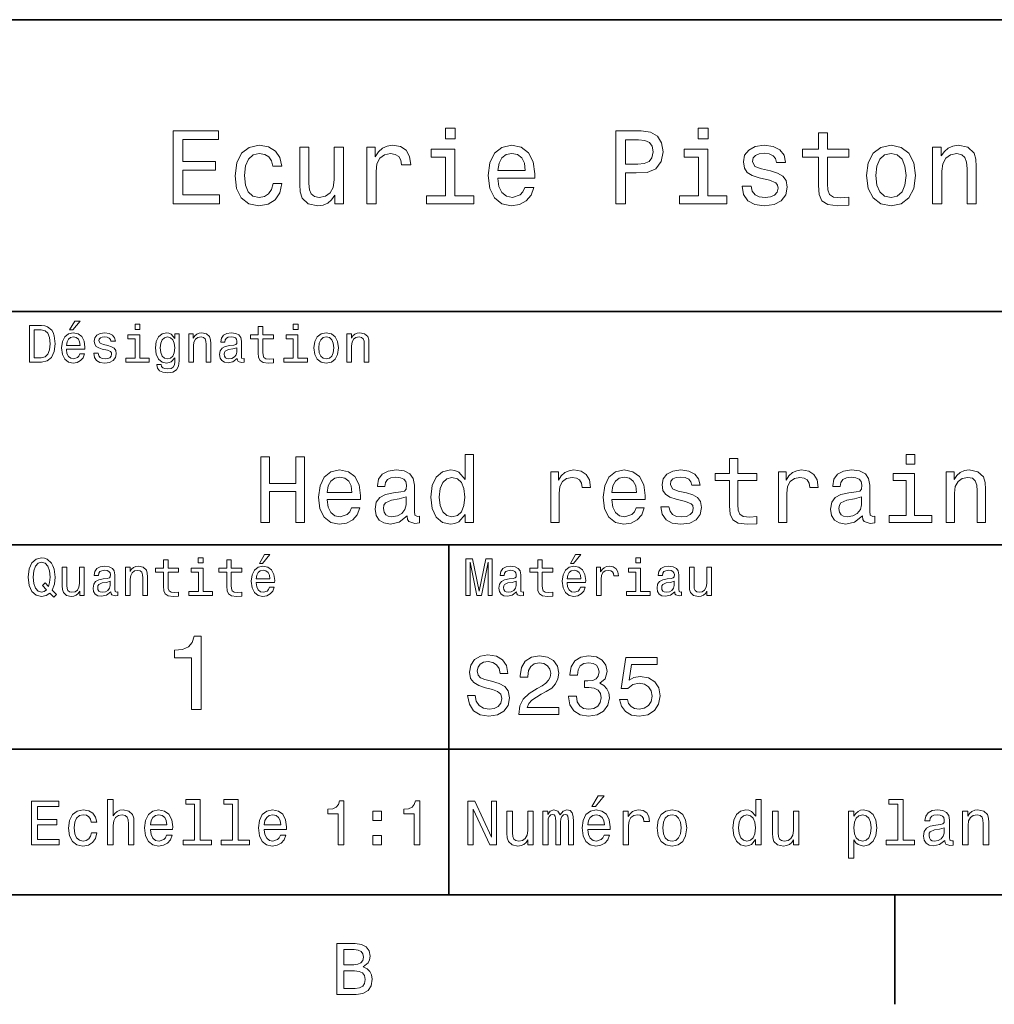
# Model space of a CAD drawing. Extents: x 0 to 594, y 0 to 420.
# Tile 6 of 9: x 460 to 526, y 2 to 70. Entities that reach past the tile are written whole.
import ezdxf

# ---------------------------------------------------------------- set-up
doc = ezdxf.new("R2010")
doc.units = 0

msp = doc.modelspace()

# ---------------------------------------------------------------- linework, layer by layer
at = {"color": 7, "lineweight": 35}
for p, q in [((394, 70), (584, 70)), ((459, 50), (584, 50)), ((459, 34), (584, 34)), ((459, 20), (584, 20)), ((10, 10), (584, 10)), ((394, 10), (584, 10))]:
    msp.add_line(p, q, dxfattribs=at)
at = {"color": 7, "lineweight": 35, "ltscale": 0.35}
msp.add_line((489, 20), (489, 34), dxfattribs=at)
at = {"color": 7, "lineweight": 35, "ltscale": 0.25}
msp.add_line((489, 10), (489, 20), dxfattribs=at)
at = {"color": 7, "lineweight": 35, "ltscale": 0.1875}
msp.add_line((519.599976, 10), (519.599976, 2.5), dxfattribs=at)
at = {"color": 7, "lineweight": 13}
for points in [[(470.109497, 57.381123), (473.279541, 57.381123), (473.279541, 57.986309), (470.772339, 57.986309), (470.772339, 59.679394), (473.005768, 59.679394), (473.005768, 60.277374), (470.772339, 60.277374), (470.772339, 61.775936), (473.221893, 61.775936), (473.221893, 62.381123), (470.109497, 62.381123)], [(489.439484, 62.554031), (488.76944, 62.554031), (488.76944, 61.833572), (489.439484, 61.833572)], [(500.462524, 57.381123), (501.125366, 57.381123), (501.125366, 59.492073), (501.860229, 59.492073), (502.602295, 59.528095), (503.193085, 59.780258), (503.574921, 60.270172), (503.70462, 60.940201), (503.60376, 61.559795), (503.315552, 62.013687), (502.840057, 62.287464), (502.19165, 62.381123), (500.462524, 62.381123)], [(506.788177, 62.554031), (506.118164, 62.554031), (506.118164, 61.833572), (506.788177, 61.833572)], [(514.353027, 60.579971), (514.353027, 58.64193), (514.39624, 58.015129), (514.597961, 57.582851), (515.001465, 57.330688), (515.685852, 57.244236), (516.435181, 57.280258), (516.435181, 57.827808), (515.887634, 57.78458), (515.390503, 57.842216), (515.123901, 58.022331), (515.008667, 58.324928), (514.987061, 58.75), (514.987061, 60.579971), (516.435181, 60.579971), (516.435181, 61.120316), (514.987061, 61.120316), (514.987061, 62.251438), (514.353027, 62.251438), (514.353027, 61.120316), (513.257935, 61.120316), (513.257935, 60.579971)], [(502.011536, 61.76873), (502.443787, 61.725502), (502.760803, 61.588615), (502.94812, 61.336452), (503.01297, 60.940201), (502.940918, 60.522331), (502.746399, 60.270172), (502.414978, 60.140488), (501.96109, 60.104465), (501.125366, 60.104465), (501.125366, 61.76873)], [(476.932281, 59.967579), (477.559082, 59.967579), (477.429382, 60.543945), (477.119598, 60.997837), (476.636871, 61.278816), (476.010071, 61.386887), (475.318451, 61.242794), (474.792511, 60.839336), (474.46109, 60.183716), (474.345825, 59.304752), (474.453888, 58.432995), (474.778107, 57.78458), (475.289612, 57.381123), (475.988464, 57.244236), (476.608063, 57.352303), (477.09079, 57.6549), (477.42218, 58.130402), (477.566284, 58.764408), (476.96109, 58.764408), (476.853027, 58.36095), (476.651306, 58.058357), (476.363098, 57.871037), (476.010071, 57.8134), (475.570618, 57.907059), (475.253601, 58.195244), (475.059082, 58.663544), (474.994232, 59.326366), (475.059082, 59.974781), (475.260803, 60.443081), (475.585022, 60.731266), (476.010071, 60.83213), (476.384735, 60.767288), (476.66571, 60.601585), (476.853027, 60.327808)], [(481.788177, 61.25), (481.154175, 61.25), (481.154175, 59.016571), (481.082123, 58.497837), (480.873199, 58.123196), (480.548981, 57.892651), (480.123901, 57.820602), (479.785309, 57.878242), (479.569153, 58.051151), (479.446686, 58.346542), (479.417877, 58.764408), (479.417877, 61.25), (478.783875, 61.25), (478.783875, 58.706772), (478.805481, 58.195244), (478.942352, 57.770172), (479.360229, 57.381123), (480.030243, 57.244236), (480.390503, 57.294666), (480.700287, 57.424351), (480.966858, 57.647694), (481.182983, 57.971901), (481.182983, 57.381123), (481.788177, 57.381123)], [(483.380402, 57.381123), (484.014404, 57.381123), (484.014404, 59.592937), (484.079254, 60.12608), (484.273773, 60.507923), (484.59079, 60.738472), (485.015839, 60.817722), (485.332855, 60.767288), (485.570618, 60.623199), (485.714691, 60.378242), (485.765137, 60.046829), (486.406342, 60.046829), (486.319885, 60.630402), (486.082123, 61.048271), (485.685883, 61.30043), (485.145538, 61.386887), (484.778107, 61.32925), (484.46109, 61.185158), (484.180115, 60.940201), (483.956757, 60.608788), (483.956757, 61.25), (483.380402, 61.25)], [(489.417877, 57.914265), (489.417877, 61.120316), (487.789612, 61.120316), (487.789612, 60.579971), (488.783875, 60.579971), (488.783875, 57.914265), (487.48703, 57.914265), (487.48703, 57.381123), (490.729095, 57.381123), (490.729095, 57.914265)], [(492.371765, 59.131844), (494.907776, 59.131844), (494.914978, 59.427231), (494.799713, 60.255764), (494.482697, 60.875359), (493.978394, 61.25), (493.30835, 61.386887), (492.65274, 61.242794), (492.148407, 60.839336), (491.824219, 60.183716), (491.708923, 59.319164), (491.816986, 58.432995), (492.141205, 57.78458), (492.638336, 57.381123), (493.286743, 57.244236), (493.848694, 57.337894), (494.309784, 57.582851), (494.648407, 57.971901), (494.842926, 58.490631), (494.216125, 58.490631), (494.086456, 58.20245), (493.899139, 57.986309), (493.365997, 57.8134), (492.955322, 57.892651), (492.645538, 58.14481), (492.443787, 58.555473), (492.371765, 59.110229)], [(492.371765, 59.664986), (492.451019, 60.162102), (492.645538, 60.529537), (492.940918, 60.75288), (493.329956, 60.83213), (493.711823, 60.75288), (494.007202, 60.529537), (494.187317, 60.162102), (494.252167, 59.664986)], [(506.766571, 57.914265), (506.766571, 61.120316), (505.138336, 61.120316), (505.138336, 60.579971), (506.132568, 60.579971), (506.132568, 57.914265), (504.835724, 57.914265), (504.835724, 57.381123), (508.07782, 57.381123), (508.07782, 57.914265)], [(511.060516, 59.636166), (510.44812, 59.780258), (509.994232, 59.945965), (509.842926, 60.28458), (509.886169, 60.522331), (510.037476, 60.695244), (510.28241, 60.803314), (510.635437, 60.846542), (510.97406, 60.803314), (511.240631, 60.67363), (511.413544, 60.479107), (511.485596, 60.219738), (512.105164, 60.219738), (512.105164, 60.23415), (511.997131, 60.70245), (511.701721, 61.069885), (511.240631, 61.30043), (510.635437, 61.386887), (510.023041, 61.30043), (509.576355, 61.062679), (509.29538, 60.709652), (509.208923, 60.262966), (509.273773, 59.830688), (509.475494, 59.528095), (509.806915, 59.311958), (510.289612, 59.16066), (510.995667, 58.987751), (511.427948, 58.807636), (511.543213, 58.663544), (511.586456, 58.447407), (511.521606, 58.180836), (511.348694, 57.979107), (511.067719, 57.849422), (510.693085, 57.806194), (510.296814, 57.849422), (510.008636, 58.000721), (509.814117, 58.245674), (509.734863, 58.584293), (509.122467, 58.584293), (509.223328, 58.007923), (509.518738, 57.590057), (509.98703, 57.337894), (510.635437, 57.244236), (511.312683, 57.337894), (511.809814, 57.590057), (512.112366, 57.993515), (512.220459, 58.519451), (512.141235, 58.973343), (511.917877, 59.283138), (511.550415, 59.484871)], [(517.65271, 59.311958), (517.768005, 58.432995), (518.099426, 57.78458), (518.625366, 57.381123), (519.331421, 57.244236), (520.030273, 57.381123), (520.556213, 57.777374), (520.887634, 58.425793), (521.010071, 59.311958), (520.887634, 60.190922), (520.556213, 60.846542), (520.030273, 61.242794), (519.331421, 61.386887), (518.625366, 61.242794), (518.099426, 60.839336), (517.768005, 60.190922)], [(518.301147, 59.319164), (518.365967, 59.967579), (518.567749, 60.435879), (518.891907, 60.72406), (519.331421, 60.824928), (519.763672, 60.72406), (520.087891, 60.443081), (520.289612, 59.967579), (520.361694, 59.319164), (520.289612, 58.663544), (520.087891, 58.188038), (519.763672, 57.899853), (519.331421, 57.806194), (518.891907, 57.899853), (518.567749, 58.188038), (518.365967, 58.663544)], [(522.177246, 57.381123), (522.811218, 57.381123), (522.811218, 59.614552), (522.876099, 60.12608), (523.085022, 60.500717), (523.409241, 60.731266), (523.841492, 60.817722), (524.187317, 60.745674), (524.403442, 60.551151), (524.511536, 60.226944), (524.547546, 59.794666), (524.547546, 57.381123), (525.18158, 57.381123), (525.18158, 59.924351), (525.15271, 60.435879), (525.023071, 60.86095), (524.597961, 61.25), (523.935181, 61.386887), (523.567749, 61.336452), (523.257935, 61.199566), (522.991333, 60.969017), (522.78241, 60.659222), (522.78241, 61.25), (522.177246, 61.25)], [(463.004333, 48.728386), (463.216858, 48.728386), (463.71759, 49.340778), (463.364563, 49.340778)], [(461.080688, 49.030979), (460.248566, 49.030979), (460.248566, 46.530979), (461.080688, 46.530979), (461.473328, 46.610229), (461.765137, 46.851585), (461.945251, 47.244236), (462.010101, 47.780979), (461.952454, 48.328529), (461.880402, 48.544666), (461.779541, 48.717579), (461.487762, 48.951729), (461.296844, 49.009365)], [(461.055481, 48.731987), (461.329254, 48.677952), (461.516571, 48.512245), (461.628235, 48.216858), (461.664276, 47.780979), (461.624634, 47.359509), (461.51297, 47.064121), (461.322052, 46.887608), (461.055481, 46.829971), (460.583588, 46.829971), (460.583588, 48.731987)], [(467.824219, 49.117435), (467.489197, 49.117435), (467.489197, 48.757202), (467.824219, 48.757202)], [(475.943817, 48.130402), (475.943817, 47.161381), (475.965424, 46.84798), (476.066284, 46.631844), (476.268005, 46.505764), (476.610229, 46.462536), (476.984863, 46.480545), (476.984863, 46.754322), (476.71109, 46.732708), (476.462524, 46.761528), (476.329254, 46.851585), (476.271606, 47.00288), (476.260803, 47.215416), (476.260803, 48.130402), (476.984863, 48.130402), (476.984863, 48.400574), (476.260803, 48.400574), (476.260803, 48.966137), (475.943817, 48.966137), (475.943817, 48.400574), (475.39624, 48.400574), (475.39624, 48.130402)], [(478.667145, 49.117435), (478.332123, 49.117435), (478.332123, 48.757202), (478.667145, 48.757202)], [(462.784576, 47.406338), (464.052582, 47.406338), (464.056183, 47.554035), (463.998566, 47.9683), (463.840057, 48.278099), (463.587891, 48.465416), (463.252869, 48.533859), (462.925079, 48.461815), (462.672913, 48.260086), (462.510803, 47.932278), (462.453156, 47.5), (462.507202, 47.056915), (462.669312, 46.732708), (462.917877, 46.530979), (463.242065, 46.462536), (463.523041, 46.509365), (463.753601, 46.631844), (463.922913, 46.826366), (464.020172, 47.085735), (463.706787, 47.085735), (463.641937, 46.941643), (463.548279, 46.833572), (463.281708, 46.747116), (463.076355, 46.786743), (462.921478, 46.912823), (462.820618, 47.118156), (462.784576, 47.395531)], [(462.784576, 47.672909), (462.824219, 47.921471), (462.921478, 48.105186), (463.069153, 48.216858), (463.263702, 48.256485), (463.45462, 48.216858), (463.602295, 48.105186), (463.692352, 47.921471), (463.724792, 47.672909)], [(465.623199, 47.658501), (465.317017, 47.730545), (465.090057, 47.8134), (465.014404, 47.982708), (465.036011, 48.101585), (465.111664, 48.188038), (465.234161, 48.242073), (465.410675, 48.263687), (465.579956, 48.242073), (465.713257, 48.177231), (465.799713, 48.079971), (465.835724, 47.950287), (466.145538, 47.950287), (466.145538, 47.957493), (466.091492, 48.191643), (465.943817, 48.375359), (465.713257, 48.490635), (465.410675, 48.533859), (465.104462, 48.490635), (464.881134, 48.371758), (464.740631, 48.195244), (464.697418, 47.971901), (464.729828, 47.755764), (464.830688, 47.604465), (464.996399, 47.496399), (465.237762, 47.42075), (465.59079, 47.334293), (465.806915, 47.244236), (465.864563, 47.172188), (465.886169, 47.064121), (465.85376, 46.930836), (465.767303, 46.829971), (465.626801, 46.765129), (465.439484, 46.743515), (465.241364, 46.765129), (465.09726, 46.840778), (465, 46.963257), (464.960388, 47.132565), (464.654175, 47.132565), (464.70462, 46.844379), (464.852295, 46.635445), (465.086456, 46.509365), (465.410675, 46.462536), (465.749268, 46.509365), (465.997833, 46.635445), (466.149139, 46.837173), (466.203156, 47.100143), (466.163544, 47.327087), (466.05188, 47.481987), (465.868164, 47.582851)], [(467.813416, 46.79755), (467.813416, 48.400574), (466.999268, 48.400574), (466.999268, 48.130402), (467.496399, 48.130402), (467.496399, 46.79755), (466.847992, 46.79755), (466.847992, 46.530979), (468.469025, 46.530979), (468.469025, 46.79755)], [(470.518738, 46.617435), (470.518738, 48.465416), (470.216125, 48.465416), (470.216125, 48.152016), (469.96759, 48.4366), (469.816284, 48.508644), (469.646973, 48.533859), (469.34079, 48.461815), (469.103027, 48.260086), (468.94812, 47.935879), (468.894104, 47.5), (468.94812, 47.060516), (469.103027, 46.736309), (469.34079, 46.530979), (469.646973, 46.462536), (469.819885, 46.487751), (469.963989, 46.552593), (470.216125, 46.826366), (470.216125, 46.552593), (470.187317, 46.336456), (470.108063, 46.181557), (469.956787, 46.091499), (469.729828, 46.059078), (469.531708, 46.080692), (469.391205, 46.134727), (469.30835, 46.228386), (469.283142, 46.354465), (468.976959, 46.354465), (468.976959, 46.340057), (469.023773, 46.109509), (469.167877, 45.9366), (469.398407, 45.824928), (469.711823, 45.785301), (470.086456, 45.839336), (470.335022, 45.990635), (470.475494, 46.253601)], [(469.221893, 47.5), (469.254333, 47.820606), (469.351593, 48.058357), (469.502869, 48.198845), (469.70462, 48.249279), (469.917145, 48.198845), (470.075653, 48.058357), (470.172913, 47.820606), (470.208923, 47.5), (470.172913, 47.172188), (470.075653, 46.938038), (469.917145, 46.793949), (469.70462, 46.747116), (469.502869, 46.793949), (469.351593, 46.938038), (469.254333, 47.175793)], [(471.181549, 46.530979), (471.498566, 46.530979), (471.498566, 47.647694), (471.530975, 47.903458), (471.635437, 48.090778), (471.797546, 48.206051), (472.013702, 48.249279), (472.186584, 48.213257), (472.294678, 48.115993), (472.348694, 47.953888), (472.366699, 47.737751), (472.366699, 46.530979), (472.683716, 46.530979), (472.683716, 47.802593), (472.669312, 48.058357), (472.604462, 48.270893), (472.391937, 48.465416), (472.060516, 48.533859), (471.876801, 48.508644), (471.721893, 48.440201), (471.588623, 48.324928), (471.484161, 48.170029), (471.484161, 48.465416), (471.181549, 48.465416)], [(474.499268, 46.783142), (474.499268, 46.772335), (474.517303, 46.649857), (474.57132, 46.5634), (474.798279, 46.494957), (474.974792, 46.523773), (474.974792, 46.76873), (474.899139, 46.757923), (474.798279, 46.804756), (474.780273, 46.948845), (474.780273, 47.950287), (474.73703, 48.206051), (474.610962, 48.386166), (474.391205, 48.494236), (474.081421, 48.533859), (473.778809, 48.490635), (473.555481, 48.368156), (473.414978, 48.177231), (473.368164, 47.925072), (473.368164, 47.903458), (473.65274, 47.903458), (473.677948, 48.054756), (473.757202, 48.162823), (473.886902, 48.227665), (474.070618, 48.25288), (474.247131, 48.234871), (474.373199, 48.180836), (474.448853, 48.087173), (474.47406, 47.957493), (474.459656, 47.806194), (474.402008, 47.730545), (474.257935, 47.694523), (473.987762, 47.665707), (473.677948, 47.600864), (473.458221, 47.485592), (473.328522, 47.305473), (473.28891, 47.038906), (473.324921, 46.801151), (473.436584, 46.624638), (473.616699, 46.512966), (473.865265, 46.473343), (474.200287, 46.548992)], [(478.656342, 46.79755), (478.656342, 48.400574), (477.842224, 48.400574), (477.842224, 48.130402), (478.339325, 48.130402), (478.339325, 46.79755), (477.690918, 46.79755), (477.690918, 46.530979), (479.311951, 46.530979), (479.311951, 46.79755)], [(479.762238, 47.496399), (479.819885, 47.056915), (479.985596, 46.732708), (480.248566, 46.530979), (480.601593, 46.462536), (480.951019, 46.530979), (481.213989, 46.729107), (481.3797, 47.053314), (481.440918, 47.496399), (481.3797, 47.935879), (481.213989, 48.263687), (480.951019, 48.461815), (480.601593, 48.533859), (480.248566, 48.461815), (479.985596, 48.260086), (479.819885, 47.935879)], [(480.086456, 47.5), (480.118866, 47.824207), (480.219727, 48.058357), (480.381836, 48.20245), (480.601593, 48.25288), (480.817719, 48.20245), (480.979828, 48.061958), (481.080688, 47.824207), (481.11673, 47.5), (481.080688, 47.172188), (480.979828, 46.934437), (480.817719, 46.790344), (480.601593, 46.743515), (480.381836, 46.790344), (480.219727, 46.934437), (480.118866, 47.172188)], [(482.024506, 46.530979), (482.341492, 46.530979), (482.341492, 47.647694), (482.373932, 47.903458), (482.478394, 48.090778), (482.640503, 48.206051), (482.856628, 48.249279), (483.029541, 48.213257), (483.137604, 48.115993), (483.19165, 47.953888), (483.209656, 47.737751), (483.209656, 46.530979), (483.526672, 46.530979), (483.526672, 47.802593), (483.512238, 48.058357), (483.447418, 48.270893), (483.234863, 48.465416), (482.903473, 48.533859), (482.719727, 48.508644), (482.56485, 48.440201), (482.431549, 48.324928), (482.327087, 48.170029), (482.327087, 48.465416), (482.024506, 48.465416)], [(474.463257, 47.208214), (474.420044, 47.020893), (474.304749, 46.876801), (474.131836, 46.783142), (473.919312, 46.750721), (473.78241, 46.76873), (473.68515, 46.826366), (473.623932, 46.927231), (473.605896, 47.067722), (473.620331, 47.193802), (473.677948, 47.283859), (473.908508, 47.384727), (474.200287, 47.427952), (474.463257, 47.514408)], [(476.105927, 35.530258), (476.708954, 35.530258), (476.708954, 37.644093), (478.511536, 37.644093), (478.511536, 35.530258), (479.108063, 35.530258), (479.108063, 40.030258), (478.511536, 40.030258), (478.511536, 38.195244), (476.708954, 38.195244), (476.708954, 40.030258), (476.105927, 40.030258)], [(490.118164, 36.068443), (490.118164, 35.530258), (490.688782, 35.530258), (490.688782, 40.185879), (490.124634, 40.185879), (490.124634, 38.480545), (489.690216, 38.973343), (489.424347, 39.090057), (489.119598, 39.135445), (488.568451, 39.005764), (488.140503, 38.642651), (487.861664, 38.059078), (487.764404, 37.274494), (487.861664, 36.489914), (488.140503, 35.899857), (488.568451, 35.530258), (489.119598, 35.407059), (489.424347, 35.45245), (489.696686, 35.569164)], [(508.260803, 38.409222), (508.260803, 36.664986), (508.299713, 36.100864), (508.481262, 35.711815), (508.844391, 35.484871), (509.460388, 35.407059), (510.134735, 35.43948), (510.134735, 35.932274), (509.641937, 35.893372), (509.194519, 35.945244), (508.95462, 36.107349), (508.850861, 36.379681), (508.831421, 36.762245), (508.831421, 38.409222), (510.134735, 38.409222), (510.134735, 38.895531), (508.831421, 38.895531), (508.831421, 39.913544), (508.260803, 39.913544), (508.260803, 38.895531), (507.275208, 38.895531), (507.275208, 38.409222)], [(520.969727, 40.185879), (520.366699, 40.185879), (520.366699, 39.537464), (520.969727, 39.537464)], [(480.670746, 37.105907), (482.953186, 37.105907), (482.959656, 37.371758), (482.855927, 38.117435), (482.570618, 38.675072), (482.11673, 39.012245), (481.513702, 39.135445), (480.923645, 39.005764), (480.469757, 38.642651), (480.177948, 38.052593), (480.074219, 37.274494), (480.171478, 36.476944), (480.463257, 35.893372), (480.910675, 35.530258), (481.494232, 35.407059), (482, 35.491352), (482.414978, 35.711815), (482.719757, 36.061958), (482.894806, 36.528816), (482.330688, 36.528816), (482.213989, 36.269451), (482.04541, 36.074928), (481.565582, 35.919308), (481.195984, 35.990631), (480.917145, 36.217579), (480.735596, 36.587173), (480.670746, 37.086452)], [(480.670746, 37.585735), (480.742096, 38.033138), (480.917145, 38.363831), (481.183014, 38.564842), (481.533142, 38.636166), (481.876801, 38.564842), (482.14267, 38.363831), (482.304749, 38.033138), (482.363129, 37.585735)], [(486.143372, 35.98415), (486.143372, 35.964695), (486.175812, 35.744236), (486.273071, 35.588615), (486.681549, 35.465416), (486.999298, 35.517288), (486.999298, 35.958214), (486.863129, 35.938759), (486.681549, 36.023052), (486.649139, 36.282421), (486.649139, 38.085014), (486.57132, 38.545387), (486.344391, 38.869595), (485.948853, 39.064121), (485.391205, 39.135445), (484.846558, 39.057636), (484.444519, 38.837173), (484.19165, 38.493515), (484.107361, 38.039623), (484.107361, 38.000721), (484.619598, 38.000721), (484.664978, 38.273052), (484.807648, 38.467579), (485.041077, 38.584293), (485.371765, 38.629681), (485.689484, 38.59726), (485.916443, 38.5), (486.052612, 38.331409), (486.097992, 38.09798), (486.072052, 37.825645), (485.968292, 37.68948), (485.708954, 37.624638), (485.222626, 37.572765), (484.664978, 37.456051), (484.26947, 37.248558), (484.036041, 36.924351), (483.964691, 36.444523), (484.029541, 36.016571), (484.23056, 35.698845), (484.554749, 35.497837), (485.002167, 35.426514), (485.605194, 35.562679)], [(489.216858, 38.623199), (489.592957, 38.532421), (489.878235, 38.279537), (490.046844, 37.858067), (490.111664, 37.274494), (490.046844, 36.684437), (489.878235, 36.262966), (489.592957, 36.003601), (489.216858, 35.919308), (488.860229, 36.003601), (488.587891, 36.262966), (488.406342, 36.690922), (488.347992, 37.274494), (488.406342, 37.851585), (488.587891, 38.273052), (488.860229, 38.532421)], [(495.999298, 35.530258), (496.569885, 35.530258), (496.569885, 37.520893), (496.628235, 38.000721), (496.803314, 38.344379), (497.088623, 38.551872), (497.471191, 38.623199), (497.7565, 38.577808), (497.970459, 38.448124), (498.100159, 38.227665), (498.145538, 37.929394), (498.722626, 37.929394), (498.644836, 38.454609), (498.430847, 38.830692), (498.074219, 39.057636), (497.587891, 39.135445), (497.257202, 39.083572), (496.971924, 38.953888), (496.719025, 38.733429), (496.518005, 38.435158), (496.518005, 39.012245), (495.999298, 39.012245)], [(500.188049, 37.105907), (502.470459, 37.105907), (502.476959, 37.371758), (502.373199, 38.117435), (502.087891, 38.675072), (501.634003, 39.012245), (501.030975, 39.135445), (500.440918, 39.005764), (499.98703, 38.642651), (499.695251, 38.052593), (499.591492, 37.274494), (499.688782, 36.476944), (499.98056, 35.893372), (500.427948, 35.530258), (501.011536, 35.407059), (501.517303, 35.491352), (501.932281, 35.711815), (502.23703, 36.061958), (502.412109, 36.528816), (501.847992, 36.528816), (501.731262, 36.269451), (501.562683, 36.074928), (501.082855, 35.919308), (500.713257, 35.990631), (500.434448, 36.217579), (500.252899, 36.587173), (500.188049, 37.086452)], [(500.188049, 37.585735), (500.259369, 38.033138), (500.434448, 38.363831), (500.700287, 38.564842), (501.050446, 38.636166), (501.394104, 38.564842), (501.659943, 38.363831), (501.822052, 38.033138), (501.880402, 37.585735)], [(505.297546, 37.559795), (504.746399, 37.68948), (504.337891, 37.838615), (504.201721, 38.143372), (504.240631, 38.357346), (504.376801, 38.512966), (504.59726, 38.610229), (504.914978, 38.649136), (505.219757, 38.610229), (505.459656, 38.493515), (505.615295, 38.318443), (505.680115, 38.085014), (506.237762, 38.085014), (506.237762, 38.09798), (506.140503, 38.519451), (505.874634, 38.850143), (505.459656, 39.057636), (504.914978, 39.135445), (504.363831, 39.057636), (503.961823, 38.843658), (503.708954, 38.525936), (503.631134, 38.123917), (503.689484, 37.734871), (503.871033, 37.462536), (504.169312, 37.268009), (504.60376, 37.131844), (505.239197, 36.976223), (505.628235, 36.814121), (505.731995, 36.684437), (505.770905, 36.489914), (505.712555, 36.25), (505.556915, 36.068443), (505.304047, 35.951729), (504.966858, 35.912823), (504.610229, 35.951729), (504.350861, 36.087894), (504.175812, 36.308357), (504.104462, 36.61311), (503.553314, 36.61311), (503.644104, 36.094379), (503.909943, 35.7183), (504.331421, 35.491352), (504.914978, 35.407059), (505.524506, 35.491352), (505.971924, 35.7183), (506.244232, 36.081409), (506.341492, 36.554752), (506.270172, 36.963257), (506.069183, 37.242073), (505.738464, 37.42363)], [(511.613129, 35.530258), (512.183716, 35.530258), (512.183716, 37.520893), (512.242065, 38.000721), (512.417175, 38.344379), (512.702454, 38.551872), (513.085022, 38.623199), (513.3703, 38.577808), (513.58429, 38.448124), (513.713989, 38.227665), (513.759399, 37.929394), (514.336487, 37.929394), (514.258667, 38.454609), (514.044678, 38.830692), (513.688049, 39.057636), (513.201721, 39.135445), (512.871033, 39.083572), (512.585754, 38.953888), (512.332886, 38.733429), (512.131836, 38.435158), (512.131836, 39.012245), (511.613129, 39.012245)], [(517.371033, 35.98415), (517.371033, 35.964695), (517.403442, 35.744236), (517.500732, 35.588615), (517.909241, 35.465416), (518.226929, 35.517288), (518.226929, 35.958214), (518.090759, 35.938759), (517.909241, 36.023052), (517.876831, 36.282421), (517.876831, 38.085014), (517.799011, 38.545387), (517.572021, 38.869595), (517.176514, 39.064121), (516.618896, 39.135445), (516.074219, 39.057636), (515.67218, 38.837173), (515.419312, 38.493515), (515.335022, 38.039623), (515.335022, 38.000721), (515.84729, 38.000721), (515.892639, 38.273052), (516.035278, 38.467579), (516.268738, 38.584293), (516.599426, 38.629681), (516.917175, 38.59726), (517.144104, 38.5), (517.280273, 38.331409), (517.325684, 38.09798), (517.299744, 37.825645), (517.195984, 37.68948), (516.936584, 37.624638), (516.450317, 37.572765), (515.892639, 37.456051), (515.497131, 37.248558), (515.263672, 36.924351), (515.192383, 36.444523), (515.257202, 36.016571), (515.458191, 35.698845), (515.78241, 35.497837), (516.229858, 35.426514), (516.832886, 35.562679)], [(520.950317, 36.010086), (520.950317, 38.895531), (519.484863, 38.895531), (519.484863, 38.409222), (520.3797, 38.409222), (520.3797, 36.010086), (519.212524, 36.010086), (519.212524, 35.530258), (522.130432, 35.530258), (522.130432, 36.010086)], [(523.109497, 35.530258), (523.680115, 35.530258), (523.680115, 37.540344), (523.738464, 38.000721), (523.926514, 38.337894), (524.218323, 38.545387), (524.607361, 38.623199), (524.918579, 38.558357), (525.113098, 38.383286), (525.210388, 38.091499), (525.242798, 37.70245), (525.242798, 35.530258), (525.813416, 35.530258), (525.813416, 37.819164), (525.787476, 38.279537), (525.670776, 38.662102), (525.288208, 39.012245), (524.69165, 39.135445), (524.360962, 39.090057), (524.082153, 38.966858), (523.842224, 38.759365), (523.654175, 38.480545), (523.654175, 39.012245), (523.109497, 39.012245)], [(486.078552, 36.749279), (486.000732, 36.412102), (485.793243, 36.152737), (485.481995, 35.98415), (485.099426, 35.925793), (484.853027, 35.958214), (484.677948, 36.061958), (484.567719, 36.243515), (484.535309, 36.496395), (484.561249, 36.723343), (484.664978, 36.885445), (485.079987, 37.067001), (485.605194, 37.14481), (486.078552, 37.30043)], [(517.306213, 36.749279), (517.228394, 36.412102), (517.020874, 36.152737), (516.709656, 35.98415), (516.327087, 35.925793), (516.080688, 35.958214), (515.90564, 36.061958), (515.79541, 36.243515), (515.763, 36.496395), (515.78894, 36.723343), (515.892639, 36.885445), (516.307617, 37.067001), (516.832886, 37.14481), (517.306213, 37.30043)], [(461.642639, 30.685879), (461.916412, 30.401297), (462.107361, 30.592218), (461.811951, 30.894812), (461.963257, 31.305475), (462.010101, 31.780979), (461.94165, 32.339336), (461.862396, 32.56628), (461.757935, 32.753601), (461.462524, 33.009365), (461.28241, 33.074207), (461.08429, 33.099422), (460.702454, 33.009365), (460.410675, 32.757202), (460.223358, 32.342937), (460.158508, 31.780979), (460.223358, 31.219019), (460.407074, 30.804754), (460.698853, 30.54899), (461.08429, 30.462536), (461.397705, 30.520172)], [(472.161377, 33.117435), (471.826355, 33.117435), (471.826355, 32.757202), (472.161377, 32.757202)], [(476.015839, 32.728386), (476.228394, 32.728386), (476.729095, 33.340778), (476.376068, 33.340778)], [(497.341492, 32.728386), (497.554047, 32.728386), (498.054749, 33.340778), (497.701721, 33.340778)], [(502.161377, 33.117435), (501.826355, 33.117435), (501.826355, 32.757202), (502.161377, 32.757202)], [(461.41571, 30.916426), (461.260803, 30.801151), (461.08429, 30.765129), (460.850159, 30.829971), (460.666412, 31.024494), (460.543945, 31.341497), (460.504333, 31.780979), (460.543945, 32.216858), (460.662811, 32.537464), (460.846527, 32.731987), (461.08429, 32.80043), (461.318451, 32.731987), (461.502167, 32.533859), (461.621033, 32.213257), (461.664276, 31.780979), (461.631836, 31.40634), (461.563416, 31.150576), (461.329254, 31.395533), (461.134735, 31.211815)], [(463.998566, 32.465416), (463.681549, 32.465416), (463.681549, 31.348703), (463.645538, 31.089336), (463.541077, 30.902016), (463.378967, 30.786743), (463.166412, 30.750719), (462.997131, 30.779539), (462.889038, 30.865993), (462.82782, 31.013687), (462.813416, 31.222622), (462.813416, 32.465416), (462.496399, 32.465416), (462.496399, 31.193804), (462.507202, 30.93804), (462.575653, 30.725504), (462.784576, 30.530979), (463.119598, 30.462536), (463.299713, 30.487751), (463.45462, 30.552593), (463.587891, 30.664265), (463.695953, 30.826368), (463.695953, 30.530979), (463.998566, 30.530979)], [(465.824921, 30.78314), (465.824921, 30.772333), (465.842926, 30.649855), (465.896973, 30.5634), (466.123932, 30.494957), (466.300446, 30.523775), (466.300446, 30.768732), (466.224792, 30.757925), (466.123932, 30.804754), (466.105896, 30.948847), (466.105896, 31.950287), (466.062683, 32.206051), (465.936584, 32.386166), (465.716858, 32.494236), (465.407074, 32.533859), (465.104462, 32.490635), (464.881134, 32.368156), (464.740631, 32.177231), (464.693817, 31.925072), (464.693817, 31.903458), (464.978394, 31.903458), (465.003601, 32.054756), (465.082855, 32.162823), (465.212524, 32.227665), (465.39624, 32.25288), (465.572754, 32.234871), (465.698853, 32.180836), (465.774506, 32.087173), (465.799713, 31.957493), (465.785309, 31.806194), (465.727661, 31.730547), (465.583588, 31.694523), (465.313416, 31.665705), (465.003601, 31.600864), (464.783875, 31.48559), (464.654175, 31.305475), (464.614563, 31.038904), (464.650574, 30.801151), (464.762238, 30.62464), (464.942352, 30.512968), (465.190918, 30.473343), (465.52594, 30.54899)], [(466.844391, 30.530979), (467.161377, 30.530979), (467.161377, 31.647694), (467.193817, 31.903458), (467.298279, 32.090778), (467.460388, 32.206051), (467.676514, 32.249279), (467.849426, 32.213257), (467.957489, 32.115993), (468.011536, 31.95389), (468.029541, 31.737751), (468.029541, 30.530979), (468.346558, 30.530979), (468.346558, 31.802593), (468.332123, 32.058357), (468.267303, 32.270893), (468.054749, 32.465416), (467.723358, 32.533859), (467.539612, 32.508644), (467.384735, 32.440201), (467.251434, 32.324928), (467.146973, 32.170029), (467.146973, 32.465416), (466.844391, 32.465416)], [(469.438049, 32.130402), (469.438049, 31.161383), (469.459656, 30.847982), (469.560516, 30.631844), (469.762238, 30.505762), (470.104462, 30.462536), (470.479095, 30.480547), (470.479095, 30.754322), (470.205322, 30.732708), (469.956787, 30.761526), (469.823486, 30.851583), (469.765839, 31.002882), (469.755035, 31.215418), (469.755035, 32.130402), (470.479095, 32.130402), (470.479095, 32.400574), (469.755035, 32.400574), (469.755035, 32.966137), (469.438049, 32.966137), (469.438049, 32.400574), (468.890503, 32.400574), (468.890503, 32.130402)], [(472.150574, 30.79755), (472.150574, 32.400574), (471.336456, 32.400574), (471.336456, 32.130402), (471.833588, 32.130402), (471.833588, 30.79755), (471.18515, 30.79755), (471.18515, 30.530979), (472.806183, 30.530979), (472.806183, 30.79755)], [(473.775208, 32.130402), (473.775208, 31.161383), (473.796814, 30.847982), (473.897705, 30.631844), (474.099426, 30.505762), (474.44165, 30.462536), (474.816284, 30.480547), (474.816284, 30.754322), (474.542511, 30.732708), (474.293945, 30.761526), (474.160675, 30.851583), (474.103027, 31.002882), (474.092224, 31.215418), (474.092224, 32.130402), (474.816284, 32.130402), (474.816284, 32.400574), (474.092224, 32.400574), (474.092224, 32.966137), (473.775208, 32.966137), (473.775208, 32.400574), (473.227661, 32.400574), (473.227661, 32.130402)], [(475.796112, 31.40634), (477.064117, 31.40634), (477.067719, 31.554033), (477.010071, 31.9683), (476.851593, 32.278099), (476.599426, 32.465416), (476.264404, 32.533859), (475.936584, 32.461815), (475.684448, 32.260086), (475.522339, 31.932276), (475.464691, 31.5), (475.518738, 31.056915), (475.680847, 30.732708), (475.929382, 30.530979), (476.253601, 30.462536), (476.534576, 30.509365), (476.765137, 30.631844), (476.934448, 30.826368), (477.031708, 31.085733), (476.718292, 31.085733), (476.653442, 30.941643), (476.559784, 30.833572), (476.293213, 30.747118), (476.087891, 30.786743), (475.932983, 30.912823), (475.832123, 31.118155), (475.796112, 31.395533)], [(490.183716, 30.530979), (490.46109, 30.530979), (490.46109, 32.80043), (490.929382, 30.530979), (491.239197, 30.530979), (491.703888, 32.80043), (491.703888, 30.530979), (491.984863, 30.530979), (491.984863, 33.030979), (491.54538, 33.030979), (491.08429, 30.826368), (490.626801, 33.030979), (490.183716, 33.030979)], [(493.656342, 30.78314), (493.656342, 30.772333), (493.674347, 30.649855), (493.728394, 30.5634), (493.955322, 30.494957), (494.131836, 30.523775), (494.131836, 30.768732), (494.056183, 30.757925), (493.955322, 30.804754), (493.937317, 30.948847), (493.937317, 31.950287), (493.894104, 32.206051), (493.768005, 32.386166), (493.548279, 32.494236), (493.238464, 32.533859), (492.935883, 32.490635), (492.712524, 32.368156), (492.572052, 32.177231), (492.525208, 31.925072), (492.525208, 31.903458), (492.809784, 31.903458), (492.835022, 32.054756), (492.914276, 32.162823), (493.043945, 32.227665), (493.227661, 32.25288), (493.404175, 32.234871), (493.530273, 32.180836), (493.605896, 32.087173), (493.631134, 31.957493), (493.61673, 31.806194), (493.559082, 31.730547), (493.414978, 31.694523), (493.144806, 31.665705), (492.835022, 31.600864), (492.615265, 31.48559), (492.485596, 31.305475), (492.445953, 31.038904), (492.481995, 30.801151), (492.593658, 30.62464), (492.773773, 30.512968), (493.022339, 30.473343), (493.357361, 30.54899)], [(495.100861, 32.130402), (495.100861, 31.161383), (495.122467, 30.847982), (495.223328, 30.631844), (495.425079, 30.505762), (495.767303, 30.462536), (496.141937, 30.480547), (496.141937, 30.754322), (495.868164, 30.732708), (495.619598, 30.761526), (495.486298, 30.851583), (495.42868, 31.002882), (495.417877, 31.215418), (495.417877, 32.130402), (496.141937, 32.130402), (496.141937, 32.400574), (495.417877, 32.400574), (495.417877, 32.966137), (495.100861, 32.966137), (495.100861, 32.400574), (494.553314, 32.400574), (494.553314, 32.130402)], [(497.121765, 31.40634), (498.389771, 31.40634), (498.393372, 31.554033), (498.335724, 31.9683), (498.177246, 32.278099), (497.925079, 32.465416), (497.590057, 32.533859), (497.262238, 32.461815), (497.010101, 32.260086), (496.847992, 31.932276), (496.790344, 31.5), (496.844391, 31.056915), (497.00647, 30.732708), (497.255035, 30.530979), (497.579254, 30.462536), (497.860229, 30.509365), (498.09079, 30.631844), (498.260101, 30.826368), (498.357361, 31.085733), (498.043945, 31.085733), (497.979095, 30.941643), (497.885437, 30.833572), (497.618866, 30.747118), (497.413544, 30.786743), (497.258636, 30.912823), (497.157776, 31.118155), (497.121765, 31.395533)], [(499.131836, 30.530979), (499.448853, 30.530979), (499.448853, 31.636887), (499.481262, 31.903458), (499.578522, 32.094379), (499.73703, 32.209652), (499.949554, 32.249279), (500.108063, 32.224064), (500.226959, 32.152016), (500.298981, 32.029537), (500.324219, 31.863832), (500.644806, 31.863832), (500.601593, 32.155621), (500.482697, 32.364552), (500.284576, 32.490635), (500.014404, 32.533859), (499.830688, 32.505043), (499.67218, 32.432995), (499.531708, 32.310516), (499.420044, 32.144814), (499.420044, 32.465416), (499.131836, 32.465416)], [(502.150574, 30.79755), (502.150574, 32.400574), (501.336456, 32.400574), (501.336456, 32.130402), (501.833588, 32.130402), (501.833588, 30.79755), (501.18515, 30.79755), (501.18515, 30.530979), (502.806183, 30.530979), (502.806183, 30.79755)], [(504.499268, 30.78314), (504.499268, 30.772333), (504.517303, 30.649855), (504.57132, 30.5634), (504.798279, 30.494957), (504.974792, 30.523775), (504.974792, 30.768732), (504.899139, 30.757925), (504.798279, 30.804754), (504.780273, 30.948847), (504.780273, 31.950287), (504.73703, 32.206051), (504.610962, 32.386166), (504.391205, 32.494236), (504.081421, 32.533859), (503.778809, 32.490635), (503.555481, 32.368156), (503.414978, 32.177231), (503.368164, 31.925072), (503.368164, 31.903458), (503.65274, 31.903458), (503.677948, 32.054756), (503.757202, 32.162823), (503.886902, 32.227665), (504.070618, 32.25288), (504.247131, 32.234871), (504.373199, 32.180836), (504.448853, 32.087173), (504.47406, 31.957493), (504.459656, 31.806194), (504.402008, 31.730547), (504.257935, 31.694523), (503.987762, 31.665705), (503.677948, 31.600864), (503.458221, 31.48559), (503.328522, 31.305475), (503.28891, 31.038904), (503.324921, 30.801151), (503.436584, 30.62464), (503.616699, 30.512968), (503.865265, 30.473343), (504.200287, 30.54899)], [(507.010071, 32.465416), (506.693085, 32.465416), (506.693085, 31.348703), (506.657074, 31.089336), (506.552582, 30.902016), (506.390503, 30.786743), (506.177948, 30.750719), (506.008636, 30.779539), (505.900574, 30.865993), (505.839325, 31.013687), (505.824921, 31.222622), (505.824921, 32.465416), (505.507935, 32.465416), (505.507935, 31.193804), (505.518738, 30.93804), (505.587189, 30.725504), (505.796112, 30.530979), (506.131134, 30.462536), (506.311249, 30.487751), (506.466125, 30.552593), (506.599426, 30.664265), (506.707489, 30.826368), (506.707489, 30.530979), (507.010071, 30.530979)], [(475.796112, 31.672911), (475.835724, 31.921469), (475.932983, 32.105186), (476.080688, 32.216858), (476.275208, 32.256485), (476.466125, 32.216858), (476.613831, 32.105186), (476.703888, 31.921469), (476.736298, 31.672911)], [(497.121765, 31.672911), (497.161377, 31.921469), (497.258636, 32.105186), (497.406342, 32.216858), (497.600861, 32.256485), (497.791779, 32.216858), (497.939484, 32.105186), (498.029541, 31.921469), (498.061951, 31.672911)], [(465.78891, 31.208212), (465.745667, 31.020893), (465.630402, 30.876801), (465.457489, 30.78314), (465.244965, 30.750719), (465.108063, 30.768732), (465.010803, 30.826368), (464.949554, 30.927233), (464.931549, 31.067722), (464.945953, 31.193804), (465.003601, 31.283861), (465.234161, 31.384726), (465.52594, 31.427954), (465.78891, 31.514408)], [(493.620331, 31.208212), (493.577087, 31.020893), (493.461823, 30.876801), (493.28891, 30.78314), (493.076355, 30.750719), (492.939484, 30.768732), (492.842224, 30.826368), (492.780975, 30.927233), (492.76297, 31.067722), (492.777374, 31.193804), (492.835022, 31.283861), (493.065552, 31.384726), (493.357361, 31.427954), (493.620331, 31.514408)], [(504.463257, 31.208212), (504.420044, 31.020893), (504.304749, 30.876801), (504.131836, 30.78314), (503.919312, 30.750719), (503.78241, 30.768732), (503.68515, 30.826368), (503.623932, 30.927233), (503.605896, 31.067722), (503.620331, 31.193804), (503.677948, 31.283861), (503.908508, 31.384726), (504.200287, 31.427954), (504.463257, 31.514408)], [(471.370331, 22.700289), (472.02594, 22.700289), (472.02594, 27.736313), (471.536041, 27.736313), (471.406342, 27.296831), (471.146973, 27.001442), (470.750732, 26.828531), (470.203186, 26.770893), (470.203186, 26.259367), (471.370331, 26.259367)], [(490.824219, 23.680117), (490.299713, 23.680117), (490.414978, 23.069164), (490.703156, 22.619596), (491.146973, 22.348703), (491.746399, 22.250721), (492.340057, 22.342941), (492.783875, 22.596542), (493.066284, 22.994238), (493.170044, 23.518732), (493.083588, 23.991356), (492.841492, 24.296831), (492.449554, 24.49856), (491.925079, 24.648417), (491.475494, 24.757925), (491.181549, 24.884727), (491.014404, 25.069164), (490.962524, 25.357349), (491.014404, 25.616714), (491.164276, 25.812681), (491.394806, 25.945246), (491.711823, 25.991356), (492.034576, 25.933718), (492.288177, 25.778099), (492.455322, 25.518732), (492.536011, 25.167149), (493.060516, 25.167149), (493.060516, 25.178675), (492.968292, 25.720463), (492.697418, 26.12392), (492.270905, 26.377522), (491.694519, 26.463978), (491.175781, 26.377522), (490.772339, 26.135448), (490.51297, 25.760807), (490.420746, 25.276657), (490.495667, 24.844381), (490.714691, 24.550434), (491.060516, 24.354467), (491.533142, 24.204613), (492, 24.072046), (492.351593, 23.945246), (492.56485, 23.760807), (492.639771, 23.461096), (492.570618, 23.155621), (492.391937, 22.925074), (492.121033, 22.780981), (491.76944, 22.734871), (491.377533, 22.798271), (491.07782, 22.98271), (490.887604, 23.282421)], [(493.798279, 22.360231), (496.547546, 22.360231), (496.547546, 22.855909), (494.374634, 22.855909), (494.495667, 23.126802), (494.703156, 23.351585), (495.342926, 23.760807), (495.682983, 23.933718), (496.063416, 24.181557), (496.33429, 24.469742), (496.489899, 24.809799), (496.547546, 25.195967), (496.449554, 25.680117), (496.17868, 26.06052), (495.763702, 26.302595), (495.227661, 26.38905), (494.674347, 26.291067), (494.253601, 26.020174), (493.982697, 25.587896), (493.890503, 25.017292), (493.890503, 24.9366), (494.414978, 24.9366), (494.414978, 24.98271), (494.466858, 25.374641), (494.622467, 25.662825), (494.870331, 25.847263), (495.198853, 25.910664), (495.533142, 25.853027), (495.780975, 25.708935), (495.942352, 25.48415), (496, 25.201729), (495.959656, 24.9366), (495.850159, 24.711817), (495.66571, 24.51585), (495.412109, 24.342941), (495.072052, 24.158503), (494.507202, 23.801153), (494.109497, 23.42075), (493.873199, 22.959656), (493.798279, 22.377522)], [(497.221893, 23.616716), (497.221893, 23.57637), (497.314117, 23.023056), (497.585022, 22.60807), (498.011536, 22.342941), (498.576355, 22.244957), (499.175781, 22.342941), (499.625366, 22.596542), (499.913544, 23), (500.017303, 23.518732), (499.971191, 23.858791), (499.844391, 24.135448), (499.636902, 24.348703), (499.360229, 24.504324), (499.734863, 24.815563), (499.867432, 25.311239), (499.780975, 25.760807), (499.533142, 26.100864), (499.129669, 26.314121), (498.576355, 26.38905), (498.057648, 26.296831), (497.659943, 26.043228), (497.400574, 25.639771), (497.314117, 25.103746), (497.314117, 25.063402), (497.827087, 25.063402), (497.873199, 25.432278), (498.023041, 25.697407), (498.265137, 25.858791), (498.605194, 25.916428), (498.904907, 25.870317), (499.123932, 25.749281), (499.25647, 25.553314), (499.30835, 25.288185), (499.25647, 25.005764), (499.118164, 24.815563), (498.876068, 24.700289), (498.547546, 24.665707), (498.322754, 24.671471), (498.322754, 24.216139), (498.605194, 24.227667), (498.968292, 24.175793), (499.239197, 24.037464), (499.400574, 23.812681), (499.458221, 23.518732), (499.394806, 23.184439), (499.227661, 22.9366), (498.962524, 22.780981), (498.610962, 22.729107), (498.247833, 22.786745), (497.982697, 22.959656), (497.815552, 23.236313), (497.752167, 23.616716)], [(500.714691, 23.40346), (500.841492, 22.930836), (501.123932, 22.56196), (501.53891, 22.331413), (502.069153, 22.244957), (502.651306, 22.348703), (503.106628, 22.631124), (503.394806, 23.080692), (503.504333, 23.657061), (503.406342, 24.193085), (503.129669, 24.613834), (502.697418, 24.884727), (502.138336, 24.98271), (501.706055, 24.913546), (501.371765, 24.723343), (501.533142, 25.801153), (503.285309, 25.801153), (503.285309, 26.273777), (501.146973, 26.273777), (500.829956, 24.152739), (501.291077, 24.152739), (501.625366, 24.423632), (502.05188, 24.521614), (502.420746, 24.458214), (502.703156, 24.273777), (502.881836, 23.991356), (502.945251, 23.628242), (502.881836, 23.265131), (502.697418, 22.98271), (502.414978, 22.804035), (502.05188, 22.740635), (501.746399, 22.780981), (501.510071, 22.913546), (501.337189, 23.121038), (501.250732, 23.40346)], [(460.393372, 13.428675), (462.29538, 13.428675), (462.29538, 13.791787), (460.791077, 13.791787), (460.791077, 14.807637), (462.131134, 14.807637), (462.131134, 15.166427), (460.791077, 15.166427), (460.791077, 16.065563), (462.260803, 16.065563), (462.260803, 16.428675), (460.393372, 16.428675)], [(465.610962, 13.428675), (465.991364, 13.428675), (465.991364, 14.768732), (466.030273, 15.075649), (466.155609, 15.300432), (466.350159, 15.438761), (466.609497, 15.490635), (466.817017, 15.447407), (466.946686, 15.330692), (467.011536, 15.136168), (467.033142, 14.876801), (467.033142, 13.428675), (467.413544, 13.428675), (467.413544, 14.954612), (467.39624, 15.261528), (467.318451, 15.516571), (467.063416, 15.75), (466.66571, 15.832133), (466.449554, 15.801874), (466.263702, 15.719741), (466.108063, 15.590058), (465.991364, 15.412825), (465.991364, 16.532421), (465.610962, 16.532421)], [(471.572052, 16.212536), (471.572052, 13.748559), (470.789612, 13.748559), (470.789612, 13.428675), (472.73056, 13.428675), (472.73056, 13.748559), (471.952454, 13.748559), (471.952454, 16.532421), (470.975494, 16.532421), (470.975494, 16.212536)], [(474.174347, 16.212536), (474.174347, 13.748559), (473.391937, 13.748559), (473.391937, 13.428675), (475.332855, 13.428675), (475.332855, 13.748559), (474.554749, 13.748559), (474.554749, 16.532421), (473.57782, 16.532421), (473.57782, 16.212536)], [(481.416412, 13.428675), (481.809784, 13.428675), (481.809784, 16.450289), (481.515839, 16.450289), (481.438019, 16.1866), (481.28241, 16.009367), (481.044647, 15.905621), (480.716125, 15.871038), (480.716125, 15.564121), (481.416412, 15.564121)], [(486.621033, 13.428675), (487.014404, 13.428675), (487.014404, 16.450289), (486.720459, 16.450289), (486.642639, 16.1866), (486.48703, 16.009367), (486.249268, 15.905621), (485.920746, 15.871038), (485.920746, 15.564121), (486.621033, 15.564121)], [(490.315552, 13.428675), (490.674347, 13.428675), (490.674347, 15.888329), (491.824219, 13.428675), (492.286743, 13.428675), (492.286743, 16.428675), (491.923645, 16.428675), (491.923645, 13.969021), (490.786743, 16.428675), (490.315552, 16.428675)], [(498.809814, 16.065563), (499.06485, 16.065563), (499.66571, 16.800432), (499.242065, 16.800432)], [(510.048981, 13.787464), (510.048981, 13.428675), (510.429382, 13.428675), (510.429382, 16.532421), (510.053314, 16.532421), (510.053314, 15.395534), (509.763702, 15.724064), (509.586456, 15.801874), (509.383301, 15.832133), (509.015839, 15.745678), (508.73056, 15.503603), (508.544678, 15.114553), (508.479828, 14.591499), (508.544678, 14.068444), (508.73056, 13.675073), (509.015839, 13.428675), (509.383301, 13.346542), (509.586456, 13.376801), (509.768005, 13.454611)], [(519.788208, 16.212536), (519.788208, 13.748559), (519.005737, 13.748559), (519.005737, 13.428675), (520.946716, 13.428675), (520.946716, 13.748559), (520.168579, 13.748559), (520.168579, 16.532421), (519.19165, 16.532421), (519.19165, 16.212536)], [(464.48703, 14.980548), (464.863098, 14.980548), (464.785309, 15.326369), (464.599426, 15.598703), (464.309784, 15.767292), (463.933716, 15.832133), (463.518738, 15.745678), (463.203156, 15.503603), (463.004333, 15.110231), (462.93515, 14.582853), (463, 14.059798), (463.194519, 13.67075), (463.501434, 13.428675), (463.920746, 13.346542), (464.292511, 13.411384), (464.582123, 13.592939), (464.780975, 13.878242), (464.867432, 14.258646), (464.504333, 14.258646), (464.439484, 14.016571), (464.318451, 13.835014), (464.145538, 13.722623), (463.933716, 13.688041), (463.670044, 13.744237), (463.479828, 13.917148), (463.363098, 14.198127), (463.324219, 14.595821), (463.363098, 14.984871), (463.484161, 15.26585), (463.67868, 15.438761), (463.933716, 15.49928), (464.158508, 15.460375), (464.327087, 15.360951), (464.439484, 15.196686)], [(468.546112, 14.479107), (470.067719, 14.479107), (470.072052, 14.656341), (470.002869, 15.153459), (469.812683, 15.525217), (469.510101, 15.75), (469.108063, 15.832133), (468.714691, 15.745678), (468.412109, 15.503603), (468.21759, 15.110231), (468.148407, 14.591499), (468.213257, 14.059798), (468.407776, 13.67075), (468.706055, 13.428675), (469.095093, 13.346542), (469.432281, 13.402739), (469.708923, 13.549712), (469.912109, 13.783141), (470.028809, 14.09438), (469.65274, 14.09438), (469.574921, 13.92147), (469.462524, 13.791787), (469.142639, 13.688041), (468.89624, 13.735591), (468.710388, 13.886888), (468.589325, 14.133286), (468.546112, 14.466139)], [(476.353027, 14.479107), (477.874634, 14.479107), (477.878967, 14.656341), (477.809814, 15.153459), (477.619598, 15.525217), (477.317017, 15.75), (476.914978, 15.832133), (476.521606, 15.745678), (476.219025, 15.503603), (476.024506, 15.110231), (475.955322, 14.591499), (476.020172, 14.059798), (476.214691, 13.67075), (476.51297, 13.428675), (476.902008, 13.346542), (477.239197, 13.402739), (477.515839, 13.549712), (477.719025, 13.783141), (477.835724, 14.09438), (477.459656, 14.09438), (477.381836, 13.92147), (477.26944, 13.791787), (476.949554, 13.688041), (476.703186, 13.735591), (476.517303, 13.886888), (476.39624, 14.133286), (476.353027, 14.466139)], [(483.798279, 15.105908), (484.394806, 15.105908), (484.394806, 15.75), (483.798279, 15.75)], [(494.798279, 15.75), (494.417877, 15.75), (494.417877, 14.409943), (494.374634, 14.098703), (494.249268, 13.873919), (494.054749, 13.735591), (493.799713, 13.692364), (493.596527, 13.726946), (493.466858, 13.830692), (493.393372, 14.007925), (493.376068, 14.258646), (493.376068, 15.75), (492.995667, 15.75), (492.995667, 14.224064), (493.008636, 13.917148), (493.09079, 13.662104), (493.341492, 13.428675), (493.74353, 13.346542), (493.959656, 13.376801), (494.145538, 13.454611), (494.305481, 13.588617), (494.43515, 13.783141), (494.43515, 13.428675), (494.798279, 13.428675)], [(495.459656, 13.428675), (495.809784, 13.428675), (495.809784, 14.980548), (495.831421, 15.213978), (495.89624, 15.382565), (495.995667, 15.481989), (496.125366, 15.520894), (496.229095, 15.486312), (496.298279, 15.399857), (496.332855, 15.252882), (496.345825, 15.058358), (496.345825, 13.428675), (496.674347, 13.428675), (496.674347, 14.980548), (496.695953, 15.209655), (496.760803, 15.378242), (496.864563, 15.481989), (496.994232, 15.520894), (497.097992, 15.486312), (497.167145, 15.399857), (497.210388, 15.058358), (497.210388, 13.428675), (497.560516, 13.428675), (497.560516, 15.032421), (497.53891, 15.365274), (497.469727, 15.620317), (497.331421, 15.775937), (497.106628, 15.832133), (496.842926, 15.745678), (496.639771, 15.494957), (496.479828, 15.741355), (496.211823, 15.832133), (495.965424, 15.745678), (495.796844, 15.503603), (495.796844, 15.75), (495.459656, 15.75)], [(498.546112, 14.479107), (500.067719, 14.479107), (500.072052, 14.656341), (500.002869, 15.153459), (499.812683, 15.525217), (499.510101, 15.75), (499.108063, 15.832133), (498.714691, 15.745678), (498.412109, 15.503603), (498.21759, 15.110231), (498.148407, 14.591499), (498.213257, 14.059798), (498.407776, 13.67075), (498.706055, 13.428675), (499.095093, 13.346542), (499.432281, 13.402739), (499.708923, 13.549712), (499.912109, 13.783141), (500.028809, 14.09438), (499.65274, 14.09438), (499.574921, 13.92147), (499.462524, 13.791787), (499.142639, 13.688041), (498.89624, 13.735591), (498.710388, 13.886888), (498.589325, 14.133286), (498.546112, 14.466139)], [(500.958221, 13.428675), (501.338623, 13.428675), (501.338623, 14.755764), (501.377533, 15.075649), (501.494232, 15.304755), (501.684448, 15.443084), (501.939484, 15.490635), (502.129669, 15.460375), (502.272339, 15.373919), (502.358795, 15.226946), (502.389038, 15.028098), (502.773773, 15.028098), (502.721893, 15.378242), (502.579254, 15.628963), (502.341492, 15.78026), (502.017303, 15.832133), (501.796844, 15.797551), (501.606628, 15.711096), (501.438049, 15.564121), (501.304047, 15.365274), (501.304047, 15.75), (500.958221, 15.75)], [(503.305481, 14.587176), (503.374634, 14.059798), (503.573486, 13.67075), (503.889038, 13.428675), (504.312683, 13.346542), (504.731995, 13.428675), (505.047546, 13.666427), (505.246399, 14.055476), (505.319885, 14.587176), (505.246399, 15.114553), (505.047546, 15.507925), (504.731995, 15.745678), (504.312683, 15.832133), (503.889038, 15.745678), (503.573486, 15.503603), (503.374634, 15.114553)], [(513.014404, 15.75), (512.634033, 15.75), (512.634033, 14.409943), (512.590759, 14.098703), (512.465393, 13.873919), (512.270874, 13.735591), (512.015869, 13.692364), (511.812683, 13.726946), (511.682983, 13.830692), (511.609497, 14.007925), (511.592224, 14.258646), (511.592224, 15.75), (511.211823, 15.75), (511.211823, 14.224064), (511.224792, 13.917148), (511.306915, 13.662104), (511.557648, 13.428675), (511.959656, 13.346542), (512.175781, 13.376801), (512.361694, 13.454611), (512.521606, 13.588617), (512.651306, 13.783141), (512.651306, 13.428675), (513.014404, 13.428675)], [(516.788208, 15.391211), (516.788208, 15.75), (516.407776, 15.75), (516.407776, 12.529539), (516.788208, 12.529539), (516.788208, 13.783141), (516.92218, 13.579971), (517.073486, 13.445966), (517.453918, 13.346542), (517.817017, 13.428675), (518.102295, 13.675073), (518.288208, 14.064121), (518.357361, 14.591499), (518.288208, 15.114553), (518.102295, 15.503603), (517.817017, 15.745678), (517.453918, 15.832133), (517.246399, 15.806196), (517.069153, 15.724064), (516.917847, 15.585735)], [(523.013, 13.731268), (523.013, 13.7183), (523.034607, 13.571326), (523.099426, 13.46758), (523.371765, 13.385448), (523.583557, 13.42003), (523.583557, 13.713977), (523.492798, 13.701009), (523.371765, 13.757205), (523.350159, 13.930116), (523.350159, 15.131845), (523.298279, 15.438761), (523.146973, 15.6549), (522.883301, 15.784582), (522.511536, 15.832133), (522.148438, 15.78026), (521.880432, 15.633286), (521.711792, 15.404179), (521.65564, 15.101585), (521.65564, 15.075649), (521.997131, 15.075649), (522.027405, 15.257205), (522.122498, 15.386889), (522.278076, 15.464698), (522.498535, 15.494957), (522.710388, 15.473343), (522.861694, 15.408502), (522.952454, 15.29611), (522.982727, 15.140491), (522.965454, 14.958934), (522.89624, 14.868156), (522.723328, 14.824928), (522.39917, 14.790346), (522.027405, 14.712537), (521.763672, 14.574208), (521.608093, 14.358069), (521.560547, 14.038185), (521.60376, 13.752882), (521.737732, 13.541066), (521.953918, 13.407061), (522.252197, 13.35951), (522.654175, 13.450289)], [(524.236328, 13.428675), (524.616699, 13.428675), (524.616699, 14.768732), (524.65564, 15.075649), (524.781006, 15.300432), (524.975525, 15.438761), (525.234863, 15.490635), (525.442383, 15.447407), (525.572021, 15.330692), (525.636902, 15.136168), (525.658508, 14.876801), (525.658508, 13.428675), (526.03894, 13.428675), (526.03894, 14.954612), (526.021606, 15.261528), (525.943787, 15.516571), (525.688782, 15.75), (525.291077, 15.832133), (525.070618, 15.801874), (524.884705, 15.719741), (524.724792, 15.581412), (524.599426, 15.395534), (524.599426, 15.75), (524.236328, 15.75)], [(468.546112, 14.798992), (468.593658, 15.097262), (468.710388, 15.317724), (468.887604, 15.45173), (469.121033, 15.49928), (469.350159, 15.45173), (469.527374, 15.317724), (469.635437, 15.097262), (469.674347, 14.798992)], [(476.353027, 14.798992), (476.400574, 15.097262), (476.517303, 15.317724), (476.694519, 15.45173), (476.927948, 15.49928), (477.157074, 15.45173), (477.33429, 15.317724), (477.442352, 15.097262), (477.481262, 14.798992)], [(498.546112, 14.798992), (498.593658, 15.097262), (498.710388, 15.317724), (498.887604, 15.45173), (499.121033, 15.49928), (499.350159, 15.45173), (499.527374, 15.317724), (499.635437, 15.097262), (499.674347, 14.798992)], [(503.694519, 14.591499), (503.733429, 14.980548), (503.854462, 15.261528), (504.048981, 15.434439), (504.312683, 15.494957), (504.572052, 15.434439), (504.766571, 15.26585), (504.887604, 14.980548), (504.930847, 14.591499), (504.887604, 14.198127), (504.766571, 13.912825), (504.572052, 13.739914), (504.312683, 13.683718), (504.048981, 13.739914), (503.854462, 13.912825), (503.733429, 14.198127)], [(509.44812, 15.490635), (509.698853, 15.430116), (509.889038, 15.261528), (510.001434, 14.980548), (510.044678, 14.591499), (510.001434, 14.198127), (509.889038, 13.917148), (509.698853, 13.744237), (509.44812, 13.688041), (509.210388, 13.744237), (509.028809, 13.917148), (508.907776, 14.20245), (508.868866, 14.591499), (508.907776, 14.976225), (509.028809, 15.257205), (509.210388, 15.430116)], [(517.389038, 13.688041), (517.134033, 13.744237), (516.94812, 13.917148), (516.831421, 14.198127), (516.79248, 14.591499), (516.831421, 14.980548), (516.94812, 15.261528), (517.134033, 15.430116), (517.389038, 15.490635), (517.622498, 15.430116), (517.80835, 15.257205), (517.925049, 14.976225), (517.968323, 14.591499), (517.925049, 14.20245), (517.80835, 13.917148), (517.622498, 13.744237)], [(522.969727, 14.241355), (522.917847, 14.016571), (522.779541, 13.84366), (522.572021, 13.731268), (522.317017, 13.692364), (522.152771, 13.713977), (522.036011, 13.783141), (521.962524, 13.904179), (521.940918, 14.072767), (521.958191, 14.224064), (522.027405, 14.332133), (522.304016, 14.453171), (522.654175, 14.505044), (522.969727, 14.60879)], [(483.798279, 13.428675), (484.394806, 13.428675), (484.394806, 14.072767), (483.798279, 14.072767)], [(483.130402, 5.057997), (483.483429, 5.350504), (483.574219, 5.54719), (483.604462, 5.789265), (483.53891, 6.167507), (483.342224, 6.439841), (483.024506, 6.606268), (482.580688, 6.666787), (481.335022, 6.666787), (481.335022, 3.166787), (482.651306, 3.166787), (483.120331, 3.237392), (483.468292, 3.444164), (483.68515, 3.771974), (483.760803, 4.215778), (483.715424, 4.513329), (483.594391, 4.760447), (483.397705, 4.942003)], [(482.484863, 5.214337), (481.799011, 5.214337), (481.799011, 6.248199), (482.525208, 6.248199), (482.797546, 6.217939), (482.989197, 6.127161), (483.105194, 5.970821), (483.145538, 5.738832), (483.100159, 5.506845), (482.979126, 5.345461), (482.772339, 5.244596)], [(482.595825, 3.585375), (481.799011, 3.585375), (481.799011, 4.790706), (482.550446, 4.790706), (482.868164, 4.755404), (483.095093, 4.649496), (483.231262, 4.467939), (483.276672, 4.205691), (483.231262, 3.928314), (483.105194, 3.736671), (482.893372, 3.620677)]]:
    msp.add_lwpolyline(points, close=True, dxfattribs=at)

doc.saveas('drawing.dxf')
